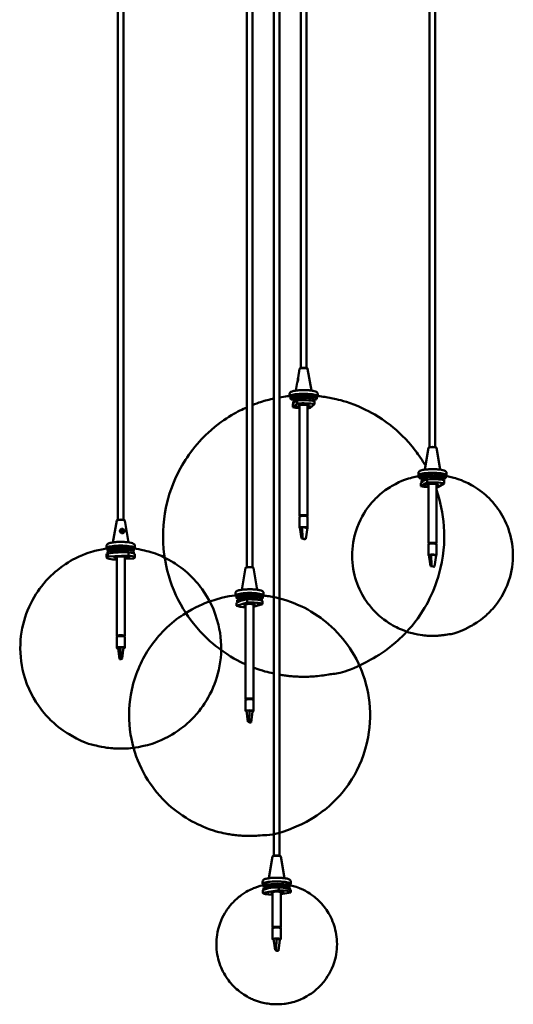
# Model space of a CAD drawing. Header units: millimetres. Extents: x 743 to 3524, y 239 to 5153.
# Tile 1 of 4: x 1511 to 2126, y 239 to 1463. Entities that reach past the tile are written whole.
import ezdxf

# ---------------------------------------------------------------- set-up
doc = ezdxf.new("R2010")
doc.units = ezdxf.units.MM
doc.header["$LTSCALE"] = 18
doc.layers.add('Widoczne (ISO)', color=7, linetype='Continuous', lineweight=50)

msp = doc.modelspace()

# ---------------------------------------------------------------- linework, layer by layer
at = {"layer": 'Widoczne (ISO)', "linetype": 'Continuous', "lineweight": 50}
for p, q in [((1794.1, 782.4), (1794.1, 2160.6)), ((1801.1, 782.4), (1801.1, 2160.6)), ((2021.8, 931.8), (2021.8, 2132.7)), ((2028.8, 931.8), (2028.8, 2132.7)), ((1633.6, 841.3), (1633.6, 2121)), ((1640.6, 841.3), (1640.6, 2121)), ((1827.8, 2126.8), (1827.8, 423.6)), ((1834.8, 2126.8), (1834.8, 423.6)), ((1861.4, 1030.1), (1861.4, 2093.2)), ((1868.4, 1030.1), (1868.4, 2093.2)), ((1859.8, 1029.3), (1857.9, 1018)), ((1860.3, 1029.7), (1859.9, 1029.5)), ((1869.5, 1029.7), (1869.8, 1029.5)), ((1869.9, 1029.3), (1874.5, 1002.2)), ((1857.9, 1017.6), (1858.1, 1017.7)), ((1856.9, 1012.2), (1855.2, 1002.2)), ((1857, 1012.6), (1857.1, 1012.6)), ((1857.4, 1014.7), (1857.3, 1014.5)), ((1857.5, 1015.5), (1857.5, 1015.7)), ((1857.9, 1014.6), (1857.9, 1014.6)), ((1858, 1015.6), (1858.2, 1015.6)), ((1858, 1015.4), (1858, 1015.4)), ((1847.4, 995.1), (1847.4, 998.1)), ((1848.4, 995.1), (1848.4, 992.1)), ((1852.4, 992.1), (1852.4, 991.4)), ((1857.2, 992.7), (1853.6, 989.8)), ((1857.2, 992.7), (1857.2, 990)), ((1858.8, 992.8), (1857.3, 993.3)), ((1859, 994), (1859, 992.9)), ((1862.3, 993.8), (1864, 993.4)), ((1865.5, 993.9), (1865.5, 993)), ((1868.5, 993.9), (1868.5, 993)), ((1872.5, 992.7), (1874.3, 992.7)), ((1877.4, 992.1), (1877.4, 992.1)), ((1881.4, 995.1), (1881.4, 992.1)), ((1882.4, 995.1), (1882.4, 998.1)), ((1856.9, 986), (1851.3, 981.4)), ((1851.3, 981.4), (1851.3, 985.3)), ((1853.4, 989.6), (1852, 988.4)), ((1852, 988.4), (1852, 986.1)), ((1853.4, 991.6), (1853.4, 987.9)), ((1856.9, 989.9), (1856.9, 986)), ((1859.9, 984.1), (1859.9, 846.4)), ((1869.9, 984.1), (1869.9, 846.4)), ((1872.9, 980.6), (1878.4, 985.2)), ((1877.8, 992), (1877.8, 989.3)), ((1878.4, 985.2), (1878.4, 989.1)), ((2020.3, 931), (2015.7, 903.9)), ((2020.7, 931.4), (2020.4, 931.1)), ((2029.9, 931.4), (2030.3, 931.1)), ((2030.4, 931), (2035, 903.9)), ((2007.8, 896.8), (2007.8, 899.7)), ((2008.8, 896.8), (2008.8, 893.8)), ((2018.8, 894.5), (2013.9, 891.6)), ((2019.5, 894.5), (2018, 895)), ((2018.8, 894.5), (2018.8, 891.7)), ((2019.6, 895.7), (2019.6, 894.5)), ((2023.1, 895.5), (2024.7, 895)), ((2026.8, 895.6), (2026.8, 894.7)), ((2029.8, 895.6), (2029.8, 894.6)), ((2033.4, 894.4), (2034.8, 894.4)), ((2041.8, 896.8), (2041.8, 893.8)), ((2042.8, 896.8), (2042.8, 899.7)), ((2018.6, 887.8), (2011, 883.2)), ((2011, 883.2), (2011, 887.2)), ((2013.6, 891.4), (2011.7, 890.2)), ((2011.7, 890.2), (2011.7, 887.9)), ((2012.7, 893.8), (2012.7, 893)), ((2013.6, 893.4), (2013.6, 889.8)), ((2016.6, 893.4), (2016.6, 893.2)), ((2018.6, 891.7), (2018.6, 887.8)), ((2020.3, 885.7), (2020.3, 812.1)), ((2030.3, 885.7), (2030.3, 812.1)), ((2032.1, 882.2), (2039.7, 886.7)), ((2038, 893.8), (2038, 893.7)), ((2039, 893.5), (2039, 890.8)), ((2039.7, 886.7), (2039.7, 890.6)), ((1859.9, 845.4), (1859.9, 831.6)), ((1861, 846.7), (1860.8, 846.2)), ((1860.8, 846.2), (1860.8, 845.9)), ((1861, 846), (1861, 846.7)), ((1861.4, 846.8), (1861.4, 846.8)), ((1861.4, 846.8), (1861.4, 846.8)), ((1863.8, 847.1), (1863.8, 846.3)), ((1866.6, 847.1), (1863.8, 847.1)), ((1864.1, 847.1), (1864.1, 847.1)), ((1865.3, 847.1), (1865.3, 847.1)), ((1866.6, 846.2), (1866.6, 847.1)), ((1866.7, 847.1), (1866.7, 847.1)), ((1867.7, 846.9), (1867.7, 847)), ((1867.9, 846.9), (1867.9, 846.9)), ((1868.4, 846.8), (1868.4, 846.8)), ((1869, 846.6), (1869, 845.9)), ((1869.9, 845.4), (1869.9, 831.6)), ((1632.1, 840.5), (1627.5, 813.4)), ((1632.5, 840.9), (1632.2, 840.7)), ((1641.7, 840.9), (1642.1, 840.7)), ((1642.2, 840.5), (1646.8, 813.4)), ((1639.7, 825.2), (1637.5, 829.5)), ((1640.1, 825.2), (1638, 829.3)), ((1638.3, 829.8), (1640.6, 825.6)), ((1862.2, 818.1), (1860.2, 832)), ((1863.1, 832.4), (1865, 832.1)), ((1863.3, 818.3), (1863.1, 832.4)), ((1865, 832.1), (1867.6, 831.6)), ((1867.5, 817.6), (1869.5, 831.3)), ((1867.6, 831.6), (1869.5, 831.3)), ((1619.6, 806.3), (1619.6, 809.3)), ((1654.6, 806.3), (1654.6, 809.3)), ((1863.3, 818.3), (1862.2, 818.1)), ((1862.2, 818.1), (1863, 818)), ((1863, 818), (1865.7, 817.5)), ((1864.1, 818.2), (1863.3, 818.3)), ((1866.8, 817.7), (1864.1, 818.2)), ((1865.7, 817.5), (1866.4, 817.4)), ((1866.4, 817.4), (1867.5, 817.6)), ((1867.5, 817.6), (1866.8, 817.7)), ((2020.3, 811.1), (2020.3, 797.3)), ((2021.5, 812.4), (2021.2, 811.9)), ((2021.2, 811.9), (2021.2, 811.6)), ((2021.5, 811.7), (2021.5, 812.4)), ((2021.9, 812.5), (2021.9, 812.5)), ((2021.9, 812.5), (2021.9, 812.5)), ((2024.4, 812.8), (2024.4, 812)), ((2027.2, 812.7), (2024.4, 812.8)), ((2024.7, 812.8), (2024.7, 812.8)), ((2025.9, 812.8), (2025.9, 812.8)), ((2027.2, 812.8), (2027.2, 812.7)), ((2027.2, 811.9), (2027.2, 812.7)), ((2028.2, 812.6), (2028.2, 812.6)), ((2028.3, 812.6), (2028.3, 812.6)), ((2028.8, 812.5), (2028.8, 812.5)), ((2029.5, 812.3), (2029.5, 811.6)), ((2030.3, 811.1), (2030.3, 797.3)), ((1619.6, 794.5), (1619.6, 798.4)), ((1620.6, 806.3), (1620.6, 803.4)), ((1620.6, 801.4), (1620.6, 799.4)), ((1620.9, 795.6), (1620.9, 799.6)), ((1647, 797), (1620.9, 795.6)), ((1628.6, 802.8), (1621.9, 802.5)), ((1621.9, 802.5), (1621.9, 799.7)), ((1624.5, 802.6), (1624.5, 803.4)), ((1628, 802.9), (1627.6, 802.9)), ((1627.7, 803.9), (1628, 803.9)), ((1628, 804.6), (1628, 802.8)), ((1646.3, 803.8), (1629.6, 802.9)), ((1631, 804.6), (1631, 803)), ((1637.8, 804.6), (1639.4, 805)), ((1642.9, 805.3), (1642.9, 804)), ((1644.6, 804.5), (1642.9, 804)), ((1643.6, 803.8), (1643.6, 803.6)), ((1645.7, 803.9), (1645.7, 803.7)), ((1646.3, 803.8), (1646.3, 801)), ((1647, 800.9), (1647, 797)), ((1648.7, 803.9), (1648.7, 803.4)), ((1649.7, 803.2), (1649.7, 803.4)), ((1653.6, 806.3), (1653.6, 803.4)), ((1653.6, 801.4), (1653.6, 799.4)), ((1654.6, 794.5), (1654.6, 798.4)), ((2022.8, 783.8), (2020.8, 797.7)), ((2023.7, 798.1), (2025.5, 797.8)), ((2023.9, 784), (2023.7, 798.1)), ((2025.5, 797.8), (2028.1, 797.3)), ((2027.9, 783.2), (2029.9, 797)), ((2028.1, 797.3), (2029.9, 797)), ((1627.3, 792), (1632.1, 792.2)), ((1632.1, 795.3), (1632.1, 697)), ((1642.1, 795.3), (1642.1, 697)), ((1642.1, 792.8), (1653.3, 793.3)), ((2023.9, 784), (2022.8, 783.8)), ((2022.8, 783.8), (2023.5, 783.7)), ((2024.6, 783.9), (2023.9, 784)), ((2027.2, 783.4), (2024.6, 783.9)), ((1792.5, 781.6), (1788, 754.5)), ((1793, 782), (1792.7, 781.7)), ((1802.2, 782), (1802.5, 781.7)), ((1802.6, 781.6), (1807.2, 754.5)), ((2023.5, 783.7), (2026.1, 783.2)), ((2026.1, 783.2), (2026.8, 783.1)), ((2026.8, 783.1), (2027.9, 783.2)), ((2027.9, 783.2), (2027.2, 783.4)), ((1780.1, 747.4), (1780.1, 750.3)), ((1781.1, 747.4), (1781.1, 744.4)), ((1814.1, 747.4), (1814.1, 744.4)), ((1815.1, 747.4), (1815.1, 750.3)), ((1794.5, 738.6), (1781.4, 734.4)), ((1781.4, 734.4), (1781.4, 738.3)), ((1790.6, 744), (1782.3, 741.4)), ((1782.3, 741.4), (1782.3, 738.8)), ((1785, 744.4), (1785, 743.6)), ((1790.6, 744.2), (1787.6, 744.4)), ((1789.3, 745.4), (1790.6, 745.3)), ((1790.6, 746), (1790.6, 744)), ((1794.5, 745.3), (1791.1, 744.2)), ((1792.6, 736.3), (1792.6, 618.4)), ((1793.6, 746), (1793.6, 745)), ((1794.5, 745.3), (1794.5, 742.5)), ((1794.5, 742.5), (1794.5, 738.6)), ((1800.1, 745.6), (1802.4, 745.9)), ((1802.6, 733.2), (1813.8, 736.7)), ((1802.6, 736.3), (1802.6, 618.4)), ((1804.1, 746.1), (1804.1, 745.1)), ((1804.2, 746.1), (1804.2, 745.1)), ((1806.5, 745.2), (1805.3, 745)), ((1809.6, 744.5), (1809.6, 744.4)), ((1810.2, 744.4), (1810.2, 744.3)), ((1812.9, 743.5), (1812.9, 741)), ((1813.8, 736.7), (1813.8, 740.7)), ((1632.1, 696), (1632.1, 682.2)), ((1632.9, 696.5), (1632.9, 697)), ((1634.1, 697.5), (1634.1, 697.5)), ((1636.9, 697.7), (1634.3, 697.5)), ((1634.3, 697.6), (1634.3, 697.5)), ((1634.3, 697.5), (1634.3, 696.7)), ((1634.5, 697.6), (1634.5, 697.6)), ((1634.9, 697.6), (1634.9, 697.6)), ((1635.8, 697.7), (1635.8, 697.7)), ((1636.8, 697.7), (1636.8, 697.7)), ((1636.9, 696.9), (1636.9, 697.7)), ((1640, 697.5), (1640, 697.5)), ((1640.1, 697.5), (1640.1, 697.5)), ((1640.3, 697.5), (1640.3, 696.7)), ((1641.4, 697), (1640.3, 697.5)), ((1641.4, 696.5), (1641.4, 697)), ((1641.4, 696.5), (1641.4, 697)), ((1642.1, 696), (1642.1, 682.2)), ((1633.8, 681.6), (1634.6, 682)), ((1635.5, 668), (1633.8, 681.6)), ((1634.6, 682), (1635.8, 682.6)), ((1635.8, 682.6), (1636.7, 683.1)), ((1637.4, 669), (1636.7, 683.1)), ((1638.8, 668.9), (1640.5, 682.9)), ((1635.8, 668.2), (1635.5, 668)), ((1635.5, 668), (1636.9, 667.9)), ((1637, 668.8), (1635.8, 668.2)), ((1636.9, 667.9), (1637.2, 668.1)), ((1637.4, 669), (1637, 668.8)), ((1637.2, 668.1), (1638.4, 668.7)), ((1638.8, 668.9), (1637.4, 669)), ((1638.4, 668.7), (1638.8, 668.9)), ((1792.6, 617.4), (1792.6, 603.6)), ((1794.5, 618.9), (1793.3, 618.4)), ((1793.3, 618.4), (1793.3, 617.8)), ((1793.3, 617.8), (1793.3, 618.4)), ((1794.5, 618.1), (1794.5, 618.9)), ((1794.6, 618.9), (1794.6, 618.9)), ((1794.7, 618.9), (1794.7, 618.9)), ((1797.8, 619.1), (1797.8, 618.2)), ((1800.5, 618.9), (1797.8, 619.1)), ((1798, 619.1), (1798, 619.1)), ((1798.9, 619.1), (1798.9, 619)), ((1799.7, 619), (1799.7, 619)), ((1800.2, 618.9), (1800.2, 619)), ((1800.4, 618.9), (1800.4, 618.9)), ((1800.5, 618.1), (1800.5, 618.9)), ((1800.6, 618.9), (1800.6, 618.9)), ((1801.8, 617.8), (1801.8, 618.4)), ((1802.6, 617.4), (1802.6, 603.6)), ((1795.6, 590.2), (1793.8, 604.2)), ((1797, 590.3), (1797.4, 604.5)), ((1797.4, 604.5), (1798.6, 604)), ((1798.6, 604), (1800.2, 603.4)), ((1799.6, 589.4), (1801.4, 603)), ((1800.2, 603.4), (1801.4, 603)), ((1797, 590.3), (1795.6, 590.2)), ((1795.6, 590.2), (1796.1, 590)), ((1796.1, 590), (1797.7, 589.5)), ((1797.4, 590.2), (1797, 590.3)), ((1799.1, 589.6), (1797.4, 590.2)), ((1797.7, 589.5), (1798.2, 589.3)), ((1798.2, 589.3), (1799.6, 589.4)), ((1799.6, 589.4), (1799.1, 589.6)), ((1826.3, 422.8), (1821.7, 395.7)), ((1826.7, 423.2), (1826.4, 422.9)), ((1835.9, 423.2), (1836.3, 422.9)), ((1836.4, 422.8), (1841, 395.7)), ((1813.8, 391.5), (1813.8, 388.6)), ((1813.9, 377.6), (1813.9, 380.8)), ((1834, 380.8), (1813.9, 377.6)), ((1814.8, 388.6), (1814.8, 385.6)), ((1820, 384.3), (1814.9, 383.5)), ((1814.9, 383.5), (1814.9, 381.2)), ((1818.7, 385.6), (1818.7, 384.8)), ((1819.8, 386.2), (1819.8, 384.3)), ((1833.7, 386.5), (1820.8, 384.5)), ((1822.8, 386.2), (1822.8, 384.8)), ((1822.8, 385.1), (1824.5, 385.3)), ((1824.5, 385.9), (1824.5, 385.3)), ((1824.8, 386.1), (1824.8, 385.1)), ((1827.3, 386.6), (1826.8, 387.2)), ((1827.3, 387.6), (1827.3, 386.6)), ((1832.8, 387.3), (1833.3, 386.8)), ((1833.7, 386.5), (1833.7, 384)), ((1834, 383.9), (1834, 380.8)), ((1837.6, 391.3), (1837.6, 391.2)), ((1837.6, 386.9), (1837.6, 386.3)), ((1840.6, 391), (1840.6, 391)), ((1840.6, 386.9), (1840.6, 386)), ((1843.9, 385.6), (1843.9, 385.5)), ((1847.8, 388.6), (1847.8, 385.6)), ((1847.8, 383.8), (1847.8, 382)), ((1848.8, 391.5), (1848.8, 388.6)), ((1848.8, 377.9), (1848.8, 381.1)), ((1826.3, 334.4), (1826.3, 378.5)), ((1836.3, 334.4), (1836.3, 378.5)), ((1836.3, 376), (1848.8, 377.9)), ((1826.3, 333.4), (1826.3, 319.7)), ((1828.1, 334.9), (1827.1, 334.4)), ((1827.1, 334.4), (1827.1, 333.9)), ((1827.1, 333.9), (1827.1, 334.4)), ((1828.1, 334.1), (1828.1, 334.9)), ((1828.3, 334.9), (1828.3, 334.9)), ((1828.4, 335), (1828.4, 335)), ((1831.4, 335.2), (1831.4, 334.3)), ((1834.1, 335), (1831.4, 335.2)), ((1831.6, 335.2), (1831.6, 335.1)), ((1832.6, 335.1), (1832.6, 335.1)), ((1833.5, 335.1), (1833.5, 335)), ((1834, 335), (1834, 335)), ((1834.1, 334.2), (1834.1, 335)), ((1834.2, 335), (1834.2, 335)), ((1834.4, 334.9), (1834.4, 334.9)), ((1835.6, 333.9), (1835.6, 334.4)), ((1836.3, 333.4), (1836.3, 319.7)), ((1829.3, 306.3), (1827.4, 320.2)), ((1830.6, 306.4), (1830.9, 320.5)), ((1830.9, 320.5), (1832.2, 320.1)), ((1832.2, 320.1), (1834, 319.5)), ((1833.4, 305.5), (1835.3, 319.1)), ((1834, 319.5), (1835.3, 319.1)), ((1830.6, 306.4), (1829.3, 306.3)), ((1829.3, 306.3), (1829.8, 306.1)), ((1831.1, 306.2), (1830.6, 306.4)), ((1832.9, 305.6), (1831.1, 306.2)), ((1829.8, 306.1), (1831.6, 305.5)), ((1831.6, 305.5), (1832.1, 305.3)), ((1832.1, 305.3), (1833.4, 305.5)), ((1833.4, 305.5), (1832.9, 305.6))]:
    msp.add_line(p, q, dxfattribs=at)
for start, end in [(90.9721, 91.5432), (80.8941, 82.1163)]:
    msp.add_arc((1831.3, 309.1), 75, start, end, dxfattribs=at)
for centre, major_axis, ratio, start_param, end_param in [((1864.9, 1029.3), (-5.05, 0), 0.173648, 3.170985, 6.253793), ((1864.9, 1029.6), (4.7, 0), 0.173648, 0.20968, 2.931913), ((1857.4, 1015.1), (0.42, 2.46), 0.005801, 4.949065, 7.687942), ((1857.9, 1015), (0.5, 2.96), 0.005801, 4.915155, 5.369479), ((1857.4, 1015.1), (-0.42, -2.46), 0.005801, 4.949065, 7.687942), ((1857.9, 1015), (0.5, 2.96), 0.005801, 4.472858, 4.580259), ((1864.9, 995.1), (-17.5, 0), 0.173648, 2.8019, 6.622878), ((1864.9, 992.1), (16.5, 0), 0.173648, 5.609006, 10.2263), ((1864.9, 995.1), (16.5, 0), 0.173648, 0, 3.141593), ((1859.8, 993.5), (-3, 0), 0.173648, 3.705767, 6.84736), ((1864.9, 990.2), (-16.5, 0), 0.173648, 3.815772, 5.195322), ((1864.9, 992.1), (7, 0), 0.173648, 1.476888, 1.69206), ((1864.9, 992.1), (7, 0), 0.173648, 0.638149, 1.021202), ((1874.4, 992.2), (3, 0), 0.173648, 6.006974, 7.894557), ((1864.9, 983.3), (-17.5, 0), 0.173648, 0.684239, 1.281045), ((1854.9, 987.9), (-1.5, 0), 0.173648, 5.721849, 6.430837), ((1864.9, 987.2), (17.5, 0), 0.173648, 0.684239, 2.043669), ((1864.9, 983.3), (17.5, 0), 0.173648, 0.684239, 2.043669), ((1864.9, 983.3), (-6.75, 0), 0.173648, 2.404969, 7.019809), ((1864.9, 983.3), (-17.5, 0), 0.173648, 1.860548, 2.043669), ((2025.3, 931), (-5.05, 0), 0.173648, 3.170985, 6.253793), ((2025.3, 931.2), (4.7, 0), 0.173648, 0.20968, 2.931913), ((2025.3, 896.8), (-17.5, 0), 0.173648, 2.8019, 6.622878), ((2025.3, 893.8), (16.5, 0), 0.173648, 5.683944, 10.20784), ((2025.3, 896.8), (16.5, 0), 0.173648, 0, 3.141593), ((2020.5, 895.2), (-3, 0), 0.173648, 3.671329, 6.812922), ((2025.3, 891.9), (-16.5, 0), 0.173648, 3.740834, 5.120384), ((2025.3, 893.8), (7, 0), 0.173648, 1.366567, 1.657622), ((2025.3, 893.8), (7, 0), 0.173648, 0.638149, 0.88746), ((2034.8, 893.8), (3, 0), 0.173648, 6.092792, 7.860119), ((2025.3, 885), (-17.5, 0), 0.173648, 0.609302, 1.281045), ((2015.1, 889.8), (-1.5, 0), 0.173648, 5.646912, 6.3559), ((2025.3, 885), (-6.75, 0), 0.173648, 2.404969, 7.019809), ((2025.3, 888.9), (17.5, 0), 0.173648, 0.609302, 1.968732), ((2025.3, 885), (17.5, 0), 0.173648, 0.609302, 1.968732), ((2025.3, 885), (-17.5, 0), 0.173648, 1.860548, 1.968732), ((1864.9, 846.4), (5, 0), 0.173648, 5.68017, 10.027793), ((1864.9, 845.4), (-5, 0), 0.173648, 3.141593, 6.283185), ((1864.9, 846.4), (4.3, 0), 0.173648, 5.976482, 9.731482), ((1864.9, 846.4), (4.25, 0), 0.173648, 1.837861, 2.719255), ((1864.9, 846.9), (-3.8, 0), 0.173648, 0.186258, 0.206484), ((1864.9, 846.4), (4.25, 0), 0.173648, 0.267065, 1.148459), ((1864.9, 846.9), (3.8, 0), 0.173648, 6.076701, 6.096927), ((1637.1, 840.5), (-5.05, 0), 0.173648, 3.170985, 6.253793), ((1637.1, 840.8), (4.7, 0), 0.173648, 0.20968, 2.931913), ((1638.9, 827.3), (-2.39, 1.82), 0.911167, 0.171307, 1.067927), ((1639, 827.5), (-1.99, 1.52), 0.911167, 6.010753, 8.74963), ((1639, 827.5), (1.99, -1.52), 0.911167, 6.010753, 8.74963), ((1638.9, 827.3), (2.39, -1.82), 0.911167, 0.232964, 1.129584), ((1864.9, 831.6), (-5, 0), 0.173648, 5.899293, 6.717297), ((1864.9, 831.6), (-5, 0), 0.173648, 5.076259, 5.899293), ((1864.9, 831.6), (5, 0), 0.173648, 5.899293, 8.217852), ((1637.1, 806.3), (-17.5, 0), 0.173648, 2.8019, 6.622878), ((1637.1, 806.3), (16.5, 0), 0.173648, 0, 3.141593), ((2025.3, 812.1), (5, 0), 0.173648, 5.686326, 10.021638), ((2025.3, 811.1), (-5, 0), 0.173648, 3.141593, 6.283185), ((2025.3, 812.1), (4.3, 0), 0.173648, 6.005708, 9.702255), ((2025.3, 812.1), (4.25, 0), 0.173648, 1.803423, 2.684817), ((2025.3, 812.6), (-3.8, 0), 0.173648, 0.186258, 0.206484), ((2025.3, 812.1), (4.25, 0), 0.173648, 0.232626, 1.11402), ((2025.3, 812.6), (3.8, 0), 0.173648, 6.076701, 6.096927), ((1637.1, 803.4), (16.5, 0), 0.173648, 5.932316, 9.775647), ((1637.1, 798.4), (-17.5, 0), 0.173648, 5.894584, 6.283185), ((1637.1, 801.4), (-16.5, 0), 0.173648, 5.884524, 6.283185), ((1627.6, 803.4), (-3, 0), 0.173648, 4.700179, 7.841771), ((1629.5, 801), (-1.5, 0), 0.173648, 4.649009, 5.357997), ((1637.1, 803.4), (7, 0), 0.173648, 1.477898, 2.640394), ((1642, 804.8), (3, 0), 0.173648, 5.747376, 8.888969), ((1637.1, 803.4), (7, 0), 0.173648, 0.238901, 0.592076), ((1637.1, 801.4), (16.5, 0), 0.173648, 0, 0.980889), ((1637.1, 798.4), (17.5, 0), 0.173648, 0, 0.970829), ((1637.1, 794.5), (17.5, 0), 0.173648, 5.894584, 7.254014), ((2025.3, 797.3), (-5, 0), 0.173648, 5.864855, 6.751442), ((2025.3, 797.3), (-5, 0), 0.173648, 5.041821, 5.864855), ((2025.3, 797.3), (5, 0), 0.173648, 5.864855, 8.183413), ((1637.1, 794.5), (-17.5, 0), 0.173648, 5.894584, 7.254014), ((1637.1, 794.5), (-6.75, 0), 0.173648, 2.404969, 7.019809), ((1797.6, 781.6), (-5.05, 0), 0.173648, 3.170985, 6.253793), ((1797.6, 781.8), (4.7, 0), 0.173648, 0.20968, 2.931913), ((1797.6, 747.4), (-17.5, 0), 0.173648, 2.8019, 6.622878), ((1797.6, 744.4), (16.5, 0), 0.173648, 5.902872, 10.183493), ((1797.6, 747.4), (16.5, 0), 0.173648, 0, 3.141593), ((1788.5, 744.9), (-3, 0), 0.173648, 4.425252, 7.566844), ((1797.6, 735.6), (-6.75, 0), 0.173648, 2.404969, 7.019809), ((1792.1, 742.3), (-1.5, 0), 0.173648, 5.427983, 6.136971), ((1797.6, 744.4), (7, 0), 0.173648, 1.202971, 2.171533), ((1797.6, 742.5), (16.5, 0), 0.173648, 0.380313, 1.759863), ((1797.6, 739.5), (17.5, 0), 0.173648, 0.390373, 1.749803), ((1797.6, 735.6), (17.5, 0), 0.173648, 0.390373, 1.749803), ((1804.5, 745.6), (3, 0), 0.173648, 5.472449, 8.614042), ((1797.6, 735.6), (-17.5, 0), 0.173648, 0.390373, 1.281045), ((1792.5, 734), (-1.5, 0), 0.173648, 4.685389, 7.880982), ((1637.1, 697), (5, 0), 0.173648, 5.728374, 9.979589), ((1637.1, 696), (-5, 0), 0.173648, 3.141593, 6.283185), ((1637.1, 697), (4.3, 0), 0.173648, 6.130539, 9.577425), ((1637.1, 697), (-4.25, 0), 0.173648, 5.450266, 6.283185), ((1637.1, 697.5), (-3.8, 0), 0.173648, 0.186258, 0.206484), ((1637.1, 697), (4.25, 0), 0.173648, 0.737877, 1.619271), ((1637.1, 697.5), (3.8, 0), 0.173648, 5.979307, 6.096927), ((1637.1, 697), (4.25, 0), 0.173648, 0, 0.048475), ((1637.1, 682.2), (-5, 0), 0.173648, 4.799309, 7.117868), ((1637.1, 682.2), (-5, 0), 0.173648, 3.976276, 4.799309), ((1637.1, 682.2), (5, 0), 0.173648, 5.406534, 7.117868), ((1797.6, 618.4), (5, 0), 0.173648, 5.728374, 9.979589), ((1797.6, 617.4), (-5, 0), 0.173648, 3.141593, 6.283185), ((1797.6, 618.4), (4.3, 0), 0.173648, 6.130539, 9.577425), ((1797.6, 618.4), (-4.25, 0), 0.173648, 6.222537, 6.283185), ((1797.6, 618.9), (-3.8, 0), 0.173648, 0.186258, 0.304643), ((1797.6, 618.4), (4.25, 0), 0.173648, 1.510148, 2.391542), ((1797.6, 618.4), (4.25, 0), 0.173648, 0, 0.820746), ((1797.6, 618.9), (3.8, 0), 0.173648, 6.076701, 6.096927), ((1797.6, 603.6), (-5, 0), 0.173648, 5.57158, 7.03992), ((1797.6, 603.6), (-5, 0), 0.173648, 4.748546, 5.57158), ((1797.6, 603.6), (5, 0), 0.173648, 5.57158, 7.890139), ((1831.3, 422.8), (-5.05, 0), 0.173648, 3.170985, 6.253793), ((1831.3, 423.1), (4.7, 0), 0.173648, 0.20968, 2.931913), ((1831.3, 388.6), (17.5, 0), 0.173648, 5.943493, 9.764471), ((1831.3, 385.6), (16.5, 0), 0.173648, 5.932316, 10.033934), ((1823.9, 310.5), (13.9, 72.9), 0.729444, 0.072161, 0.44117), ((1831.3, 388.6), (16.5, 0), 0.173648, 0, 3.141593), ((1831.3, 385.6), (-7, 0), 0.173648, 5.318564, 6.527137), ((1829.8, 387.3), (-3, 0), 0.173648, 3.304856, 6.446449), ((1831.3, 385.6), (7, 0), 0.173648, 0.638149, 1.291149), ((1831.3, 383.7), (16.5, 0), 0.173648, 0.046914, 1.426464), ((1831.3, 380.9), (17.5, 0), 0.173648, 0.056974, 1.416404), ((1831.3, 377.8), (17.5, 0), 0.173648, 0.056974, 1.416404), ((1831.3, 377.8), (-17.5, 0), 0.173648, 0.056974, 1.281045), ((1831.3, 377.8), (-6.75, 0), 0.173648, 2.404969, 7.019809), ((1831.3, 334.4), (5, 0), 0.173648, 5.728374, 9.979589), ((1831.3, 333.4), (-5, 0), 0.173648, 3.141593, 6.283185), ((1831.3, 334.4), (4.3, 0), 0.173648, 6.130539, 9.577425), ((1831.3, 334.4), (-4.25, 0), 0.173648, 6.26469, 6.283185), ((1831.3, 334.9), (-3.8, 0), 0.173648, 0.186258, 0.300816), ((1831.3, 334.4), (4.25, 0), 0.173648, 1.552301, 2.433695), ((1831.3, 334.4), (4.25, 0), 0.173648, 0, 0.862899), ((1831.3, 334.9), (3.8, 0), 0.173648, 6.076701, 6.096927), ((1831.3, 319.7), (-5, 0), 0.173648, 5.613733, 6.9987), ((1831.3, 319.7), (-5, 0), 0.173648, 4.790699, 5.613733), ((1831.3, 319.7), (5, 0), 0.173648, 5.613733, 7.932292)]:
    msp.add_ellipse(centre, major_axis=major_axis, ratio=ratio, start_param=start_param, end_param=end_param, dxfattribs=at)
for centre, major_axis in [((1854.9, 982.7), (-1.5, 0)), ((1867, 985.1), (-1.5, 0)), ((1872.7, 982.1), (-1.5, 0)), ((2015.1, 884.5), (-1.5, 0)), ((2028.3, 886.7), (-1.5, 0)), ((2032.6, 883.6), (-1.5, 0)), ((1629.5, 795.7), (1.5, 0)), ((1647.2, 795), (1.5, 0)), ((1792.1, 737.1), (-1.5, 0)), ((1808.1, 735.6), (-1.5, 0)), ((1821.3, 378.3), (-1.23, 0)), ((1839.1, 379), (1.23, 0))]:
    msp.add_ellipse(centre, major_axis=major_axis, ratio=0.173648, dxfattribs=at)
for points, knots in [([(1858.2, 1017), (1858.2, 1017.1), (1858.2, 1017.1), (1858.2, 1017.4), (1858.1, 1017.6), (1858, 1017.9), (1858, 1018), (1857.9, 1018), (1857.9, 1018), (1857.9, 1017.7), (1857.9, 1017.7), (1857.9, 1017.6)], [-1.3768933, -1.3768933, -1.3768933, -1.3768933, -1.3483265, -1.3483265, -1.2816566, -1.2816566, -1.1890401, -1.1890401, -1.0764237, -1.0764237, -1.051666, -1.051666, -1.051666, -1.051666]), ([(1856.9, 1012.2), (1857, 1012.3), (1857, 1012.3), (1857.1, 1012.6), (1857.2, 1012.8), (1857.4, 1013.3), (1857.6, 1013.7), (1857.7, 1014.1), (1857.7, 1014.1), (1857.7, 1014.1)], [-1.8804602, -1.8804602, -1.8804602, -1.8804602, -1.8174362, -1.8174362, -1.7291563, -1.7291563, -1.6302741, -1.6302741, -1.6226367, -1.6226367, -1.6226367, -1.6226367]), ([(1857.9, 1014.6), (1858, 1014.8), (1858, 1015), (1858.1, 1015.3), (1858.1, 1015.4), (1858.1, 1015.6)], [-1.57965758, -1.57965758, -1.57965758, -1.57965758, -1.53536274, -1.53536274, -1.49983708, -1.49983708, -1.49983708, -1.49983708]), ([(1827.8, 992.3), (1825.4, 991.8), (1822.6, 991.1), (1814.6, 989), (1808.8, 987.3), (1801.1, 984.2)], [3.2275039, 3.2275039, 3.2275039, 3.2275039, 3.3301108, 3.3301108, 3.4862553, 3.4862553, 3.4862553, 3.4862553]), ([(2016.5, 908.8), (2012.5, 915.8), (2008.3, 921.9), (1992.8, 942.2), (1982, 951.9), (1958.2, 970.5), (1947.4, 975.9), (1921.8, 987.8), (1912.7, 989.8), (1902.4, 992.2), (1899.7, 992.8), (1894.3, 993.8), (1891.7, 994.2), (1886.2, 995), (1883.6, 995.3), (1878.2, 995.8), (1875.5, 996), (1869.7, 996.2), (1866.6, 996.3), (1860.4, 996.2), (1857.3, 996.1), (1851, 995.7), (1847.9, 995.5), (1841.5, 994.7), (1838.5, 994.3), (1834.8, 993.7)], [0.862793, 0.862793, 0.862793, 0.862793, 0.894571, 0.894571, 0.980977, 0.980977, 1.120255, 1.120255, 1.394587, 1.394587, 1.507165, 1.507165, 1.653582, 1.653582, 1.841921, 1.841921, 2.073474, 2.073474, 2.380715, 2.380715, 2.681516, 2.681516, 2.931216, 2.931216, 3.119554, 3.119554, 3.119554, 3.119554]), ([(1847.4, 998.1), (1847.4, 998.4), (1847.5, 998.8), (1847.8, 999.5), (1848, 999.8), (1848.7, 1000.4), (1849.1, 1000.6), (1850.7, 1001.4), (1852.3, 1001.7), (1855.6, 1002.3), (1857.2, 1002.4), (1860.5, 1002.7), (1862.2, 1002.7), (1865.7, 1002.8), (1867.5, 1002.7), (1870.8, 1002.6), (1872.4, 1002.4), (1875.3, 1002.1), (1876.7, 1001.9), (1879.1, 1001.3), (1880, 1001), (1881.2, 1000.3), (1881.5, 1000), (1882, 999.5), (1882.1, 999.2), (1882.3, 998.7), (1882.4, 998.4), (1882.4, 998.1)], [2.93475, 2.93475, 2.93475, 2.93475, 3.016305, 3.016305, 3.113805, 3.113805, 3.293228, 3.293228, 3.776175, 3.776175, 4.119018, 4.119018, 4.448836, 4.448836, 4.775836, 4.775836, 5.104081, 5.104081, 5.439691, 5.439691, 5.808811, 5.808811, 5.942577, 5.942577, 6.007286, 6.007286, 6.076343, 6.076343, 6.076343, 6.076343]), ([(1875.4, 992.4), (1875.4, 992.4), (1875.3, 992.4), (1874.5, 992.6), (1873.6, 992.8), (1871.4, 993.1), (1870.2, 993.2), (1867.7, 993.3), (1866.4, 993.4), (1863.7, 993.4), (1862.3, 993.3), (1859.7, 993.2), (1858.5, 993.1), (1856.4, 992.8), (1855.4, 992.6), (1853.9, 992.3), (1853.3, 992.1), (1852.5, 991.7), (1852.4, 991.5), (1852.4, 991.4), (1852.4, 991.4), (1852.4, 991.4)], [1.35071, 1.35071, 1.35071, 1.35071, 1.373323, 1.373323, 1.687223, 1.687223, 2.005094, 2.005094, 2.324005, 2.324005, 2.643156, 2.643156, 2.962097, 2.962097, 3.280067, 3.280067, 3.594297, 3.594297, 3.89018, 3.89018, 3.904424, 3.904424, 3.904424, 3.904424]), ([(1794.1, 981.3), (1788.8, 979), (1782.6, 976), (1767, 966.7), (1757.4, 960.3), (1739, 943.3), (1731.5, 935.4), (1712.8, 910), (1701.3, 889.2), (1690.4, 845.1), (1688.7, 824.8), (1692.2, 786.6), (1697, 769), (1710.3, 736.9), (1719.2, 723.2), (1739.2, 697.9), (1750.1, 688.6), (1773.6, 670.8), (1784.2, 665.6), (1792.6, 661.8)], [3.5297617, 3.5297617, 3.5297617, 3.5297617, 3.6216258, 3.6216258, 3.7189914, 3.7189914, 3.7771517, 3.7771517, 3.8615131, 3.8615131, 3.9203693, 3.9203693, 3.9763911, 3.9763911, 4.0411993, 4.0411993, 4.1299937, 4.1299937, 4.2705854, 4.2705854, 4.2705854, 4.2705854]), ([(1851.3, 985.3), (1852.3, 986.5), (1853.2, 987.4), (1855, 988.9), (1856, 989.5), (1856.9, 989.9)], [50.179844, 50.179844, 50.179844, 50.179844, 51.504323, 51.504323, 52.828802, 52.828802, 52.828802, 52.828802]), ([(2042.1, 698.5), (2047.4, 699.4), (2052.5, 698.1), (2077.5, 711.6), (2083.3, 715), (2094.5, 724.6), (2099.1, 729), (2110.4, 743.3), (2117.6, 755.1), (2124.7, 780.7), (2126, 792.4), (2124.5, 814.4), (2122, 824.7), (2114.8, 843.3), (2109.9, 851.3), (2098.6, 866.1), (2092.5, 871.6), (2078.9, 882.3), (2072.7, 885.4), (2058.1, 892.3), (2052.9, 893.4), (2038.3, 896.9), (2034.4, 896.8), (2027.5, 897.2), (2025.1, 897.2), (2020.3, 897), (2017.9, 896.9), (2012.8, 896.4), (2010.4, 896.1), (2005.2, 895.1), (2002.9, 894.7), (1994.7, 892.5), (1988.2, 891.4), (1969.6, 880.4), (1964.1, 876.8), (1953.6, 867.1), (1949.3, 862.6), (1938.5, 848.1), (1931.9, 836.2), (1925.6, 811), (1924.6, 799.3), (1926.6, 777.5), (1929.3, 767.5), (1936.9, 749.1), (1941.9, 741.2), (1953.4, 726.8), (1959.6, 721.4), (1973.3, 711), (1979.5, 708.1), (1994.1, 701.5), (1999.2, 700.5), (2013.8, 697.2), (2017.7, 697.3), (2023.7, 697.1), (2025.4, 697.1), (2028.7, 697.2), (2030.3, 697.2), (2033.6, 697.4), (2035.3, 697.6), (2038.6, 698), (2040.2, 698.2), (2042.1, 698.5)], [0, 0, 0, 0, 0.485194, 0.485194, 0.597219, 0.597219, 0.660291, 0.660291, 0.749183, 0.749183, 0.80888, 0.80888, 0.864688, 0.864688, 0.928367, 0.928367, 1.014476, 1.014476, 1.153045, 1.153045, 1.425448, 1.425448, 2.098238, 2.098238, 2.525916, 2.525916, 2.910224, 2.910224, 3.179617, 3.179617, 3.354875, 3.354875, 3.654306, 3.654306, 3.752516, 3.752516, 3.810973, 3.810973, 3.895613, 3.895613, 3.954521, 3.954521, 4.010527, 4.010527, 4.075257, 4.075257, 4.163868, 4.163868, 4.308403, 4.308403, 4.597125, 4.597125, 5.321516, 5.321516, 5.607311, 5.607311, 5.880142, 5.880142, 6.107699, 6.107699, 6.283185, 6.283185, 6.283185, 6.283185]), ([(2007.8, 899.7), (2007.8, 900.1), (2007.9, 900.5), (2008.3, 901.2), (2008.5, 901.4), (2009.1, 902.1), (2009.5, 902.3), (2011.2, 903.1), (2012.7, 903.4), (2016.1, 903.9), (2017.7, 904.1), (2021, 904.3), (2022.7, 904.4), (2026.2, 904.4), (2027.9, 904.4), (2031.3, 904.2), (2032.9, 904.1), (2035.8, 903.8), (2037.1, 903.5), (2039.5, 903), (2040.5, 902.7), (2041.7, 901.9), (2042, 901.7), (2042.4, 901.1), (2042.6, 900.9), (2042.8, 900.4), (2042.8, 900.1), (2042.8, 899.7)], [2.859813, 2.859813, 2.859813, 2.859813, 2.941368, 2.941368, 3.038868, 3.038868, 3.218291, 3.218291, 3.701238, 3.701238, 4.04408, 4.04408, 4.373898, 4.373898, 4.700898, 4.700898, 5.029144, 5.029144, 5.364753, 5.364753, 5.733874, 5.733874, 5.86764, 5.86764, 5.932348, 5.932348, 6.001406, 6.001406, 6.001406, 6.001406]), ([(2036.1, 894), (2036, 894.1), (2035.9, 894.1), (2035, 894.3), (2034.1, 894.5), (2032, 894.7), (2030.7, 894.9), (2028.2, 895), (2026.8, 895), (2024.1, 895.1), (2022.7, 895), (2020.2, 894.9), (2018.9, 894.8), (2016.7, 894.5), (2015.8, 894.3), (2014.2, 893.9), (2013.6, 893.7), (2012.9, 893.3), (2012.7, 893.1), (2012.7, 893), (2012.7, 893), (2012.7, 893)], [1.365485, 1.365485, 1.365485, 1.365485, 1.407958, 1.407958, 1.721916, 1.721916, 2.039806, 2.039806, 2.358728, 2.358728, 2.677886, 2.677886, 2.996835, 2.996835, 3.314822, 3.314822, 3.629093, 3.629093, 3.925138, 3.925138, 3.938862, 3.938862, 3.938862, 3.938862]), ([(2011, 887.2), (2011.2, 887.3), (2011.4, 887.5), (2012.6, 888.7), (2013.7, 889.5), (2015.8, 890.8), (2016.9, 891.3), (2018.2, 891.6), (2018.4, 891.7), (2018.6, 891.7)], [28.725417, 28.725417, 28.725417, 28.725417, 28.907696, 28.907696, 30.033003, 30.033003, 31.15831, 31.15831, 31.340589, 31.340589, 31.340589, 31.340589]), ([(1896.2, 649), (1905.4, 650.7), (1914.9, 649.1), (1956.9, 672), (1967, 678.1), (1986.5, 694.9), (1994.3, 702.6), (2014.1, 727.7), (2026.5, 748.4), (2038.7, 793), (2041, 813.5), (2038.5, 849.4), (2035.1, 864.9), (2030.3, 878.6)], [0, 0, 0, 0, 0.4544312, 0.4544312, 0.5645467, 0.5645467, 0.6270065, 0.6270065, 0.7153431, 0.7153431, 0.7749379, 0.7749379, 0.8229538, 0.8229538, 0.8229538, 0.8229538]), ([(1641.3, 828.7), (1641.2, 828.8), (1641.1, 828.9), (1640.9, 829.3), (1640.7, 829.4), (1640.3, 829.9), (1639.9, 830.1), (1639.1, 830.3), (1638.7, 830.3), (1637.7, 830.1), (1637.3, 829.9), (1636.7, 829.4), (1636.6, 829.2), (1636.4, 828.9)], [-1.3768933, -1.3768933, -1.3768933, -1.3768933, -1.3483265, -1.3483265, -1.2816566, -1.2816566, -1.1890401, -1.1890401, -1.0764237, -1.0764237, -0.9535572, -0.9535572, -0.8903475, -0.8903475, -0.8903475, -0.8903475]), ([(1636.5, 826.2), (1636.5, 826), (1636.6, 825.9), (1637, 825.6), (1637.3, 825.3), (1637.9, 825), (1638.3, 824.9), (1638.8, 824.7), (1639, 824.7), (1639.1, 824.7)], [-0.6446041, -0.6446041, -0.6446041, -0.6446041, -0.6130199, -0.6130199, -0.5124691, -0.5124691, -0.4351224, -0.4351224, -0.3867806, -0.3867806, -0.3867806, -0.3867806]), ([(1639.1, 824.7), (1639.4, 824.7), (1639.6, 824.7), (1640.2, 824.8), (1640.5, 825), (1641.1, 825.3), (1641.3, 825.6), (1641.4, 825.9), (1641.5, 825.9), (1641.5, 825.9)], [-1.8804602, -1.8804602, -1.8804602, -1.8804602, -1.8174362, -1.8174362, -1.7291563, -1.7291563, -1.6302741, -1.6302741, -1.6226367, -1.6226367, -1.6226367, -1.6226367]), ([(1640.4, 825.4), (1640.4, 825.4), (1640.3, 825.4), (1640.1, 825.2), (1639.9, 825.1), (1639.7, 825.1)], [1.71873994, 1.71873994, 1.71873994, 1.71873994, 1.72915625, 1.72915625, 1.80017881, 1.80017881, 1.80017881, 1.80017881]), ([(1619.6, 809.3), (1619.6, 809.7), (1619.7, 810), (1620, 810.7), (1620.3, 811), (1620.9, 811.6), (1621.3, 811.8), (1623, 812.6), (1624.5, 812.9), (1627.9, 813.5), (1629.5, 813.6), (1632.8, 813.9), (1634.5, 813.9), (1638, 814), (1639.7, 813.9), (1643, 813.8), (1644.6, 813.6), (1647.6, 813.3), (1648.9, 813.1), (1651.3, 812.5), (1652.3, 812.2), (1653.5, 811.5), (1653.8, 811.2), (1654.2, 810.7), (1654.4, 810.4), (1654.6, 809.9), (1654.6, 809.6), (1654.6, 809.3)], [1.86191, 1.86191, 1.86191, 1.86191, 1.943465, 1.943465, 2.040965, 2.040965, 2.220388, 2.220388, 2.703335, 2.703335, 3.046177, 3.046177, 3.375996, 3.375996, 3.702996, 3.702996, 4.031241, 4.031241, 4.366851, 4.366851, 4.735971, 4.735971, 4.869737, 4.869737, 4.934446, 4.934446, 5.003503, 5.003503, 5.003503, 5.003503]), ([(1630.6, 557), (1625.6, 557.3), (1620.7, 557.4), (1602.7, 561.5), (1594.9, 562), (1569.2, 576.7), (1562.2, 581.1), (1548.7, 593.2), (1543.2, 598.7), (1529.5, 616.8), (1521, 631.6), (1512.7, 663.3), (1511.3, 677.9), (1513.5, 705.2), (1516.8, 717.9), (1526.1, 741), (1532.3, 750.9), (1546.5, 769.1), (1554.3, 775.9), (1571.3, 789.1), (1579.1, 792.8), (1597.3, 801.2), (1603.8, 802.5), (1622, 806.7), (1626.9, 806.6), (1635.7, 806.9), (1638.8, 806.9), (1645.2, 806.7), (1648.4, 806.5), (1655.2, 805.6), (1658.3, 805.2), (1665.2, 803.7), (1668.3, 803), (1678.7, 800), (1686.9, 798.1), (1708.4, 784.9), (1715.2, 780.2), (1728, 768.1), (1733.3, 762.4), (1746.4, 744.2), (1754.4, 729.3), (1761.9, 697.9), (1763, 683.4), (1760.3, 656.3), (1756.8, 643.7), (1747.2, 620.9), (1740.8, 611.2), (1726.4, 593.2), (1718.6, 586.6), (1701.4, 573.8), (1693.7, 570.2), (1675.5, 562.1), (1669.1, 560.9), (1650.9, 556.9), (1646.1, 557.1), (1637.2, 556.8), (1634.1, 556.8), (1630.6, 557)], [0, 0, 0, 0, 0.628319, 0.628319, 0.983781, 0.983781, 1.087101, 1.087101, 1.147316, 1.147316, 1.233593, 1.233593, 1.292807, 1.292807, 1.348726, 1.348726, 1.413024, 1.413024, 1.500608, 1.500608, 1.64269, 1.64269, 1.924679, 1.924679, 2.627762, 2.627762, 3.081876, 3.081876, 3.465979, 3.465979, 3.721863, 3.721863, 3.884399, 3.884399, 4.145228, 4.145228, 4.238972, 4.238972, 4.295839, 4.295839, 4.37898, 4.37898, 4.437608, 4.437608, 4.493706, 4.493706, 4.558868, 4.558868, 4.648499, 4.648499, 4.795477, 4.795477, 5.090941, 5.090941, 5.836691, 5.836691, 6.283185, 6.283185, 6.283185, 6.283185]), ([(1620.9, 799.6), (1625.4, 800.3), (1629.8, 800.7), (1638.2, 801.1), (1642.6, 801.2), (1647, 800.9)], [35.882115, 35.882115, 35.882115, 35.882115, 37.196513, 37.196513, 38.510912, 38.510912, 38.510912, 38.510912]), ([(1624.5, 802.6), (1624.6, 802.7), (1624.7, 802.9), (1625.4, 803.3), (1626, 803.5), (1627.4, 803.8), (1628.4, 804), (1630.5, 804.3), (1631.7, 804.4), (1634.3, 804.5), (1635.7, 804.6), (1638.4, 804.6), (1639.7, 804.6), (1642.3, 804.4), (1643.5, 804.3), (1645.7, 804), (1646.7, 803.9), (1647.6, 803.6), (1647.8, 803.6), (1647.9, 803.6)], [1.343174, 1.343174, 1.343174, 1.343174, 1.592937, 1.592937, 1.889467, 1.889467, 2.203425, 2.203425, 2.521315, 2.521315, 2.840236, 2.840236, 3.159395, 3.159395, 3.478344, 3.478344, 3.796331, 3.796331, 3.857187, 3.857187, 3.857187, 3.857187]), ([(1784, 747.6), (1777.2, 747), (1771.2, 747.9), (1740.6, 737.2), (1730.8, 734), (1708.1, 718.9), (1700.2, 713.1), (1685.6, 698.4), (1679.5, 691.5), (1664.5, 669.4), (1655.5, 651.4), (1647.5, 614.2), (1646.6, 596.9), (1650.4, 564.6), (1654.9, 549.8), (1666.9, 522.7), (1674.7, 511.3), (1692.3, 490.1), (1701.6, 482.4), (1722.4, 467.4), (1731.5, 463.3), (1753.5, 453.9), (1761, 452.6), (1769.8, 450.8), (1772.1, 450.4), (1776.8, 449.6), (1779.2, 449.3), (1783.9, 448.8), (1786.2, 448.6), (1790.9, 448.3), (1793.3, 448.2), (1801.1, 448.1), (1806.1, 448.3), (1820.9, 449.8), (1826.5, 447.6), (1863.1, 463), (1872.6, 467.2), (1892.5, 481.7), (1900, 487.8), (1913.6, 502.7), (1919.3, 509.8), (1933.4, 532.3), (1941.4, 550.3), (1948.1, 587), (1948.5, 604.1), (1943.8, 635.9), (1938.9, 650.5), (1926.3, 677.1), (1918.3, 688.2), (1900.3, 708.8), (1890.9, 716.1), (1870, 730.6), (1860.9, 734.5), (1838.9, 743.3), (1831.7, 744.5), (1822.9, 746.1), (1820.5, 746.5), (1815.6, 747.2), (1813.3, 747.4), (1808.4, 747.9), (1806, 748), (1801.3, 748.2), (1798.9, 748.3), (1792.7, 748.2), (1788.8, 748.1), (1784, 747.6)], [0, 0, 0, 0, 0.628319, 0.628319, 0.83381, 0.83381, 0.919211, 0.919211, 0.972971, 0.972971, 1.053131, 1.053131, 1.111199, 1.111199, 1.167528, 1.167528, 1.233667, 1.233667, 1.325596, 1.325596, 1.478102, 1.478102, 1.788939, 1.788939, 1.924042, 1.924042, 2.100349, 2.100349, 2.323178, 2.323178, 2.583406, 2.583406, 3.211725, 3.211725, 3.840043, 3.840043, 3.998312, 3.998312, 4.074069, 4.074069, 4.123995, 4.123995, 4.200382, 4.200382, 4.257751, 4.257751, 4.314491, 4.314491, 4.382152, 4.382152, 4.47764, 4.47764, 4.638781, 4.638781, 4.97395, 4.97395, 5.125954, 5.125954, 5.324267, 5.324267, 5.570298, 5.570298, 5.845332, 5.845332, 6.283185, 6.283185, 6.283185, 6.283185]), ([(1780.1, 750.3), (1780.1, 750.7), (1780.2, 751.1), (1780.5, 751.8), (1780.7, 752), (1781.4, 752.6), (1781.8, 752.9), (1783.4, 753.7), (1785, 754), (1788.3, 754.5), (1789.9, 754.7), (1793.2, 754.9), (1795, 755), (1798.4, 755), (1800.2, 755), (1803.5, 754.8), (1805.1, 754.7), (1808, 754.4), (1809.4, 754.1), (1811.8, 753.6), (1812.7, 753.3), (1813.9, 752.5), (1814.2, 752.3), (1814.7, 751.7), (1814.8, 751.5), (1815, 751), (1815.1, 750.7), (1815.1, 750.3)], [5.782477, 5.782477, 5.782477, 5.782477, 5.864032, 5.864032, 5.961531, 5.961531, 6.140954, 6.140954, 6.623902, 6.623902, 6.966744, 6.966744, 7.296562, 7.296562, 7.623562, 7.623562, 7.951807, 7.951807, 8.287417, 8.287417, 8.656537, 8.656537, 8.790303, 8.790303, 8.855012, 8.855012, 8.924069, 8.924069, 8.924069, 8.924069]), ([(1781.4, 738.3), (1783.6, 739.5), (1785.8, 740.3), (1790.1, 741.7), (1792.2, 742.2), (1794.5, 742.5)], [43.032677, 43.032677, 43.032677, 43.032677, 44.352616, 44.352616, 45.672555, 45.672555, 45.672555, 45.672555]), ([(1808.4, 744.6), (1808.3, 744.7), (1808.2, 744.7), (1807.3, 744.9), (1806.3, 745.1), (1804.2, 745.3), (1803, 745.5), (1800.4, 745.6), (1799.1, 745.7), (1796.4, 745.7), (1795, 745.6), (1792.4, 745.5), (1791.2, 745.4), (1789, 745.1), (1788, 744.9), (1786.5, 744.5), (1785.9, 744.3), (1785.1, 743.9), (1785, 743.8), (1785, 743.6), (1785, 743.6), (1785, 743.6)], [4.792643, 4.792643, 4.792643, 4.792643, 4.842826, 4.842826, 5.156783, 5.156783, 5.474674, 5.474674, 5.793595, 5.793595, 6.112753, 6.112753, 6.431703, 6.431703, 6.749689, 6.749689, 7.063961, 7.063961, 7.360005, 7.360005, 7.373729, 7.373729, 7.373729, 7.373729]), ([(1802.6, 657.7), (1813.7, 653.4), (1820.8, 651.7), (1827, 650.4), (1827.4, 650.3), (1827.8, 650.2)], [4.3328397, 4.3328397, 4.3328397, 4.3328397, 4.5648994, 4.5648994, 4.5813432, 4.5813432, 4.5813432, 4.5813432]), ([(1834.8, 648.8), (1837.1, 648.4), (1839.1, 648.1), (1843.1, 647.6), (1845.1, 647.3), (1849.2, 646.9), (1851.2, 646.7), (1855.3, 646.5), (1857.3, 646.4), (1862.4, 646.2), (1865.4, 646.2), (1871.5, 646.3), (1874.5, 646.4), (1880.6, 646.9), (1883.6, 647.2), (1889.8, 648), (1892.7, 648.4), (1896.2, 649)], [4.689293, 4.689293, 4.689293, 4.689293, 4.803874, 4.803874, 4.942611, 4.942611, 5.106845, 5.106845, 5.29313, 5.29313, 5.594222, 5.594222, 5.877727, 5.877727, 6.108803, 6.108803, 6.283185, 6.283185, 6.283185, 6.283185]), ([(1813.8, 391.5), (1813.8, 391.9), (1813.9, 392.3), (1814.3, 393), (1814.5, 393.3), (1815.1, 393.9), (1815.5, 394.1), (1817.2, 394.9), (1818.7, 395.2), (1822.1, 395.7), (1823.7, 395.9), (1827, 396.1), (1828.7, 396.2), (1832.2, 396.2), (1833.9, 396.2), (1837.2, 396.1), (1838.8, 395.9), (1841.8, 395.6), (1843.1, 395.4), (1845.5, 394.8), (1846.5, 394.5), (1847.7, 393.7), (1848, 393.5), (1848.4, 392.9), (1848.6, 392.7), (1848.8, 392.2), (1848.8, 391.9), (1848.8, 391.5)], [2.307485, 2.307485, 2.307485, 2.307485, 2.38904, 2.38904, 2.48654, 2.48654, 2.665963, 2.665963, 3.14891, 3.14891, 3.491752, 3.491752, 3.82157, 3.82157, 4.14857, 4.14857, 4.476816, 4.476816, 4.812425, 4.812425, 5.181546, 5.181546, 5.315312, 5.315312, 5.38002, 5.38002, 5.449078, 5.449078, 5.449078, 5.449078]), ([(1821.2, 388.2), (1817.8, 387.7), (1814.3, 387.7), (1800.3, 382.3), (1795.5, 380.4), (1785, 373), (1781.2, 370), (1774.2, 362.7), (1771.2, 359.1), (1764, 348), (1759.7, 339), (1756.1, 320.5), (1755.8, 311.9), (1758, 295.9), (1760.3, 288.5), (1766.5, 275.2), (1770.4, 269.5), (1779.3, 259.1), (1784, 255.4), (1794.5, 248), (1799, 246), (1810, 241.4), (1813.7, 240.8), (1818.1, 240), (1819.3, 239.8), (1821.7, 239.4), (1822.8, 239.3), (1825.3, 239), (1826.4, 239), (1828.8, 238.8), (1830, 238.8), (1833.9, 238.8), (1836.5, 238.9), (1842.5, 239.6), (1844.8, 239.9), (1852.2, 241.7), (1856.9, 242), (1872.2, 250.8), (1876.4, 253.4), (1884.5, 260.7), (1887.8, 264), (1896, 274.8), (1901.1, 283.7), (1906.1, 302.7), (1906.9, 311.5), (1905.5, 327.9), (1903.6, 335.5), (1898, 349.4), (1894.2, 355.3), (1885.7, 366.2), (1881.1, 370.3), (1870.8, 378.2), (1866.2, 380.4), (1855.2, 385.4), (1851.4, 386.2), (1845.3, 387.6), (1843.3, 387.9), (1841.5, 388.2)], [0.14181, 0.14181, 0.14181, 0.14181, 0.628319, 0.628319, 0.804729, 0.804729, 0.884526, 0.884526, 0.936091, 0.936091, 1.014103, 1.014103, 1.071771, 1.071771, 1.128315, 1.128315, 1.195275, 1.195275, 1.289125, 1.289125, 1.446283, 1.446283, 1.770179, 1.770179, 1.914336, 1.914336, 2.102378, 2.102378, 2.337613, 2.337613, 2.605954, 2.605954, 3.234272, 3.234272, 3.546205, 3.546205, 3.895915, 3.895915, 3.998774, 3.998774, 4.058833, 4.058833, 4.144966, 4.144966, 4.204153, 4.204153, 4.260079, 4.260079, 4.324413, 4.324413, 4.412085, 4.412085, 4.554374, 4.554374, 4.836931, 4.836931, 5.096564, 5.096564, 5.096564, 5.096564]), ([(1842, 385.8), (1841.9, 385.9), (1841.9, 385.9), (1841, 386.1), (1840.1, 386.3), (1837.9, 386.5), (1836.7, 386.7), (1834.2, 386.8), (1832.8, 386.8), (1830.1, 386.9), (1828.7, 386.8), (1826.1, 386.7), (1824.9, 386.6), (1822.7, 386.3), (1821.8, 386.1), (1820.2, 385.7), (1819.6, 385.5), (1818.9, 385.1), (1818.7, 384.9), (1818.7, 384.8), (1818.7, 384.8), (1818.7, 384.8)], [4.769522, 4.769522, 4.769522, 4.769522, 4.800673, 4.800673, 5.11463, 5.11463, 5.432521, 5.432521, 5.751442, 5.751442, 6.0706, 6.0706, 6.38955, 6.38955, 6.707536, 6.707536, 7.021808, 7.021808, 7.317852, 7.317852, 7.331576, 7.331576, 7.331576, 7.331576]), ([(1838, 391.3), (1837.8, 391.3), (1837.7, 391.3), (1837.5, 391.3), (1837.4, 391.3), (1837.4, 391.3), (1837.4, 391.3), (1837.4, 391.2)], [0, 0, 0, 0, 0.0647063, 0.0647063, 0.1294125, 0.1294125, 0.1705273, 0.1705273, 0.1705273, 0.1705273]), ([(1840.8, 390.9), (1840.8, 390.9), (1840.8, 391), (1840.6, 391), (1840.5, 391), (1840.2, 391.1), (1840, 391.1), (1839.6, 391.2), (1839.4, 391.2), (1839, 391.3), (1838.8, 391.3), (1838.3, 391.3), (1838.1, 391.3), (1838, 391.3)], [0.6569192, 0.6569192, 0.6569192, 0.6569192, 0.7082621, 0.7082621, 0.772266, 0.772266, 0.8362699, 0.8362699, 0.9002738, 0.9002738, 0.9649833, 0.9649833, 1.0296927, 1.0296927, 1.0296927, 1.0296927])]:
    msp.add_open_spline(points, degree=3, knots=knots, dxfattribs=at)
for points in [[(1856.9, 1012.2), (1856.9, 1012.2), (1856.9, 1012.2), (1856.9, 1012.2)], [(1858, 1015.4), (1858, 1015.2), (1858, 1015), (1858, 1014.9)], [(1637.5, 829.3), (1637.8, 829.5), (1638, 829.6), (1638.2, 829.6)]]:
    msp.add_open_spline(points, degree=3, dxfattribs=at)
for points, weights in [([(1857.9, 1014.6), (1857.6, 1014.7), (1857.4, 1014.7)], [1, 1.00430237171, 1]), ([(1857.5, 1015.7), (1857.8, 1015.6), (1858, 1015.6)], [1, 1.0043023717, 1]), ([(1858, 1015.4), (1857.7, 1015.5), (1857.5, 1015.5)], [1, 1.0043023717, 1]), ([(1637.5, 829.5), (1637.4, 829.5), (1637.2, 829.6)], [1, 1.00289195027, 1.00189610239]), ([(1638.2, 830), (1638.2, 829.9), (1638.3, 829.8)], [1.00214798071, 1.00223422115, 1]), ([(1639.8, 824.9), (1639.7, 825), (1639.7, 825.2)], [1.00214925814, 1.00221558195, 1]), ([(1640.6, 825.6), (1640.6, 825.4), (1640.6, 825.2)], [1, 1.00281104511, 1.00194877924])]:
    msp.add_rational_spline(points, weights, degree=2, dxfattribs=at)

doc.saveas('drawing.dxf')
